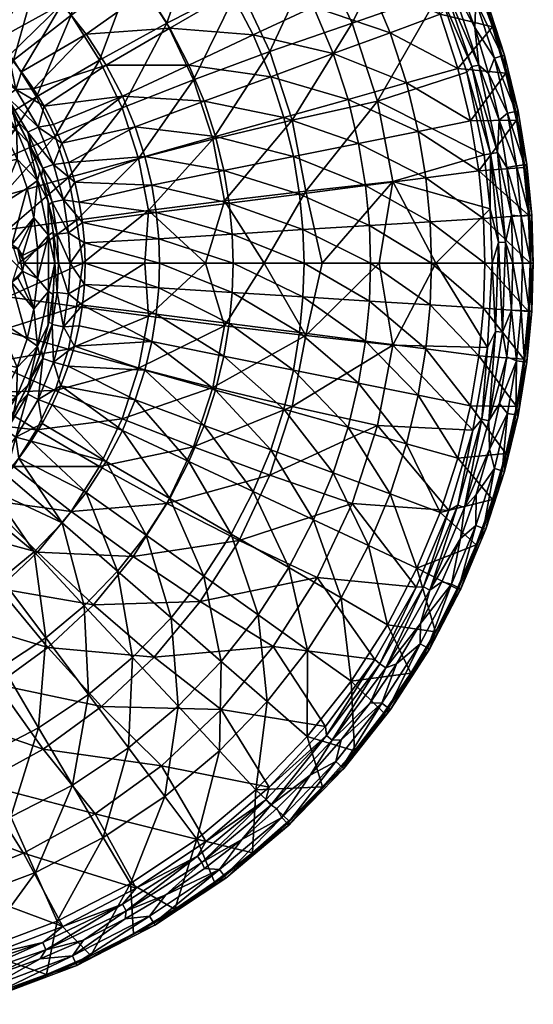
# Model space of a CAD drawing. Header units: inches. Extents: x -225 to 225, y -225 to 225.
# Tile 10 of 11: x 75 to 225, y -217 to 71. Entities that reach past the tile are written whole.
import ezdxf

# ---------------------------------------------------------------- set-up
doc = ezdxf.new("R2010")
doc.units = ezdxf.units.IN
doc.header["$MEASUREMENT"] = 0
doc.layers.add('Layer 1', color=7, linetype='Continuous')

# ---------------------------------------------------------------- blocks, each defined once
blk = doc.blocks.new('Cup')
at = {"color": 9, "true_color": 0xc0c0c0}
mesh = blk.add_polyface(dxfattribs=at)
corners = [(53.73, 76.96, -89.23), (58.54, 73.37, -89.23), (69.4, 92.53, -85.43), (93.59, 100.36, -78.84), (82.34, 109.78, -78.84), (58.72, 99.65, -85.43), (78.89, 84.59, -85.43), (63.14, 69.46, -89.23), (67.46, 65.29, -89.23), (71.51, 60.82, -89.23), (87.15, 76.06, -85.43), (75.26, 56.12, -89.23), (94.18, 67.15, -85.43), (78.7, 51.19, -89.23), (100.03, 58.07, -85.43), (69.67, 118.23, -78.84), (103.39, 90.23, -78.84), (111.73, 79.67, -78.84), (118.68, 68.9, -78.84), (107.79, 115.58, -69.48), (94.82, 126.43, -69.48), (68.58, 95.33, -63.46), (55.46, 78.02, -73.01), (56.01, 104.46, -63.46), (79.9, 84.69, -63.46), (64.73, 69.31, -73.01), (82.9, 112.64, -51.34), (68.04, 123.44, -51.34), (72.83, 59.52, -73.01), (89.81, 72.72, -63.46), (96.28, 100.08, -51.34), (98.7, 129.96, -36.8), (107.98, 85.93, -51.34), (114.14, 115.46, -36.8), (79.65, 48.78, -73.01), (98.13, 59.6, -63.46), (53.67, 71.56, -90.85), (64.78, 61.69, -90.85)]
mesh.append_faces([[corners[k] for k in face] for face in [(0, 1, 2), (2, 3, 4), (5, 0, 2), (6, 2, 1), (7, 6, 1), (6, 7, 8), (8, 9, 10), (6, 8, 10), (10, 11, 12), (12, 13, 14), (11, 10, 9), (4, 15, 5), (16, 3, 6), (4, 5, 2), (10, 17, 16), (3, 2, 6), (16, 6, 10), (17, 10, 12), (12, 14, 18), (19, 20, 4), (20, 15, 4), (19, 4, 3), (21, 22, 23), (21, 24, 25), (26, 21, 27), (28, 24, 29), (24, 26, 30), (22, 21, 25), (23, 27, 21), (25, 24, 28), (30, 26, 31), (21, 26, 24), (29, 30, 32), (30, 31, 33), (28, 29, 34), (30, 29, 24), (29, 35, 34), (32, 35, 29), (7, 36, 37), (37, 9, 8), (7, 37, 8)]], dxfattribs={"color": 9})
mesh = blk.add_polyface(dxfattribs=at)
corners = [(171.81, 122.5, -26.98), (147.19, 128.45, -43.21), (159.06, 113.41, -43.21), (118.68, 68.9, -78.84), (111.73, 79.67, -78.84), (94.18, 67.15, -85.43), (100.03, 58.07, -85.43), (124.31, 58.12, -78.84), (93.59, 100.36, -78.84), (119.07, 103.92, -69.48), (107.79, 115.58, -69.48), (128.68, 91.75, -69.48), (103.39, 90.23, -78.84), (136.68, 79.35, -69.48), (143.16, 66.93, -69.48), (148.27, 54.7, -69.48), (133.79, 116.76, -57.5), (121.11, 129.86, -57.5), (144.58, 103.09, -57.5), (94.82, 126.43, -69.48), (153.57, 89.15, -57.5), (160.86, 75.21, -57.5), (166.6, 61.46, -57.5), (168.95, 98.08, -43.21), (107.98, 85.93, -51.34), (117.82, 70.43, -51.34), (98.13, 59.6, -63.46), (133.74, 130.84, -20.03), (127.64, 99.14, -36.8), (114.14, 115.46, -36.8), (96.28, 100.08, -51.34), (149.04, 112.35, -20.03), (138.99, 81.25, -36.8), (161.9, 92.08, -20.03), (148.01, 62.09, -36.8), (125.64, 53.82, -51.34), (172.12, 70.36, -20.03)]
mesh.append_faces([[corners[k] for k in face] for face in [(0, 1, 2), (3, 4, 5), (6, 7, 3), (8, 9, 10), (11, 9, 12), (4, 13, 11), (8, 12, 9), (14, 13, 3), (11, 12, 4), (7, 15, 14), (4, 3, 13), (3, 7, 14), (16, 17, 10), (18, 16, 9), (19, 10, 17), (20, 18, 11), (10, 9, 16), (21, 20, 13), (9, 11, 18), (22, 21, 14), (11, 13, 20), (13, 14, 21), (14, 15, 22), (17, 16, 1), (16, 18, 2), (2, 1, 16), (18, 20, 23), (18, 23, 2), (24, 25, 26), (27, 28, 29), (24, 30, 29), (28, 27, 31), (24, 29, 28), (28, 31, 32), (24, 28, 25), (31, 33, 32), (25, 28, 32), (32, 33, 34), (35, 25, 32), (34, 33, 36), (35, 32, 34)]], dxfattribs={"color": 9})
mesh = blk.add_polyface(dxfattribs=at)
corners = [(211.32, 77.96, -6.51), (208.52, 82.54, -9.3), (213.3, 69.28, -9.3), (204.04, 95.4, -6.51), (217.23, 55.75, -9.3), (216.83, 60.98, -6.51), (210.67, 77.72, -3.15), (201.22, 94.08, -0.72), (203.41, 95.1, -3.15), (216.16, 60.79, -3.15), (208.39, 76.88, -0.72), (213.83, 60.13, -0.72), (203.23, 82.3), (208.1, 69.09), (212.09, 55.61), (200.77, 82.89), (209.28, 58.09), (198.73, 82.33, -0.32), (197.88, 79.34, -1.26), (187.48, 101.5, -1.28), (207.21, 57.72, -0.32), (205.71, 56.03, -1.25), (153.57, 89.15, -57.5), (160.86, 75.21, -57.5), (176.97, 82.74, -43.21), (166.6, 61.46, -57.5), (183.28, 67.61, -43.21), (188.06, 52.89, -43.21), (197.97, 73.03, -26.98), (191.15, 89.37, -26.98), (203.13, 57.12, -26.98), (202.93, 95.45, -9.3), (197.53, 95.17), (172.12, 70.36, -20.03), (161.9, 92.08, -20.03), (179.54, 47.53, -20.03)]
mesh.append_faces([[corners[k] for k in face] for face in [(0, 1, 2), (0, 3, 1), (2, 4, 5), (0, 2, 5), (6, 7, 8), (5, 6, 0), (5, 9, 6), (6, 10, 7), (10, 9, 11), (6, 8, 0), (10, 6, 9), (10, 12, 7), (10, 13, 12), (11, 14, 13), (10, 11, 13), (15, 16, 17), (17, 18, 19), (20, 21, 18), (17, 20, 18), (20, 17, 16), (22, 23, 24), (23, 25, 26), (26, 24, 23), (25, 27, 26), (28, 24, 26), (28, 29, 24), (30, 26, 27), (30, 28, 26), (29, 1, 31), (28, 1, 29), (28, 2, 1), (30, 4, 2), (28, 30, 2), (15, 12, 13), (16, 15, 13), (16, 13, 14), (15, 32, 12), (33, 34, 19), (19, 18, 33), (21, 35, 18), (35, 33, 18)]], dxfattribs={"color": 9})
mesh = blk.add_polyface(dxfattribs=at)
corners = [(72.9, 43.66, -105), (69.78, 48.55, -99.17), (67.78, 51.25, -105), (61.89, 58.23, -105), (64.5, 55.37, -99.17), (77.18, 35.55, -105), (74.33, 41.25, -99.17), (58.57, 61.61, -99.17), (94.18, 67.15, -85.43), (75.26, 56.12, -89.23), (78.7, 51.19, -89.23), (81.82, 46.03, -89.23), (100.03, 58.07, -85.43), (57.83, 39.44, -110), (65.36, 46.16, -110), (59.79, 53.18, -110), (64.06, 28.22, -110), (72.83, 59.52, -73.01), (56.77, 46.31, -79.88), (64.73, 69.31, -73.01), (62.08, 37.95, -79.88), (79.65, 48.78, -73.01), (85.06, 37.27, -73.01), (66.29, 29, -79.88), (73.54, 50.94, -90.85), (71.51, 60.82, -89.23), (64.78, 61.69, -90.85), (80.07, 39.89, -90.85), (77.08, 38.4, -94.58), (70.79, 49.03, -94.58), (84.59, 40.72, -89.23), (87.03, 35.19, -89.23), (62.36, 59.39, -94.58), (78.12, 33.53, -99.17), (65.62, 51.69, -108.54), (73.89, 38.97, -108.54), (55.87, 62.11, -108.54), (70.1, 38.57, -110)]
mesh.append_faces([[corners[k] for k in face] for face in [(0, 1, 2), (3, 2, 4), (0, 5, 6), (4, 2, 1), (0, 6, 1), (3, 4, 7), (8, 9, 10), (10, 11, 12), (13, 14, 15), (14, 13, 16), (17, 18, 19), (20, 17, 21), (22, 23, 21), (20, 18, 17), (23, 20, 21), (11, 10, 24), (24, 25, 26), (10, 9, 24), (24, 9, 25), (24, 27, 11), (28, 27, 29), (11, 27, 30), (31, 30, 27), (4, 29, 32), (26, 32, 24), (32, 29, 24), (24, 29, 27), (4, 32, 7), (1, 29, 4), (6, 29, 1), (6, 28, 29), (33, 28, 6), (3, 34, 2), (5, 0, 35), (35, 0, 34), (34, 14, 35), (0, 2, 34), (3, 36, 34), (37, 35, 14), (34, 15, 14), (34, 36, 15)]], dxfattribs={"color": 9})
mesh = blk.add_polyface(dxfattribs=at)
corners = [(87.03, 35.19, -89.23), (108.52, 40.03, -85.43), (104.78, 48.99, -85.43), (81.82, 46.03, -89.23), (100.03, 58.07, -85.43), (84.59, 40.72, -89.23), (89.1, 29.56, -89.23), (111.35, 31.31, -85.43), (93.69, 6.03, -89.23), (93.89, 0, -89.23), (115.67, 0, -85.43), (115.44, 7.22, -85.43), (93.1, 12, -89.23), (90.81, 23.78, -89.23), (113.38, 22.9, -85.43), (92.14, 17.92, -89.23), (114.71, 14.86, -85.43), (128.75, 47.5, -78.84), (124.31, 58.12, -78.84), (132.1, 37.15, -78.84), (85.06, 37.27, -73.01), (79.65, 48.78, -73.01), (98.13, 59.6, -63.46), (125.64, 53.82, -51.34), (104.75, 45.55, -63.46), (117.82, 70.43, -51.34), (112.46, 15.51, -63.46), (93.17, 0, -72.54), (91.37, 12.69, -73.01), (109.55, 30.77, -63.46), (88.99, 25.18, -73.01), (131.31, 36.36, -51.34), (129.13, 0, -55.16), (111.41, 0, -64.41), (84.62, 29.01, -90.85), (87.5, 18.63, -90.85), (89.01, 8.92, -90.85), (89.46, 0, -90.85), (85.68, 8.59, -94.58)]
mesh.append_faces([[corners[k] for k in face] for face in [(0, 1, 2), (3, 2, 4), (2, 3, 5), (0, 6, 1), (7, 1, 6), (8, 9, 10), (8, 11, 12), (13, 14, 7), (15, 14, 13), (6, 13, 7), (12, 11, 16), (14, 15, 16), (2, 5, 0), (17, 18, 2), (18, 4, 2), (1, 17, 2), (19, 1, 7), (12, 16, 15), (11, 8, 10), (20, 21, 22), (23, 24, 25), (24, 20, 22), (25, 24, 22), (26, 27, 28), (24, 23, 29), (20, 24, 30), (29, 30, 24), (29, 31, 26), (29, 28, 30), (26, 28, 29), (32, 33, 26), (26, 33, 27), (13, 6, 34), (12, 15, 35), (15, 13, 35), (34, 35, 13), (8, 36, 37), (12, 35, 36), (36, 8, 12), (8, 37, 9), (36, 38, 37)]], dxfattribs={"color": 9})
mesh = blk.add_polyface(dxfattribs=at)
corners = [(148.27, 54.7, -69.48), (170.94, 48.07, -57.5), (166.6, 61.46, -57.5), (132.1, 37.15, -78.84), (111.35, 31.31, -85.43), (134.51, 27.17, -78.84), (177.22, 11.09, -57.5), (156.73, 20.31, -69.48), (157.73, 9.87, -69.48), (154.91, 31.29, -69.48), (128.75, 47.5, -78.84), (108.52, 40.03, -85.43), (113.38, 22.9, -85.43), (136.09, 17.63, -78.84), (115.44, 7.22, -85.43), (136.96, 8.57, -78.84), (114.71, 14.86, -85.43), (115.67, 0, -85.43), (137.23, 0, -78.84), (152.14, 42.78, -69.48), (124.31, 58.12, -78.84), (158.04, 0, -69.48), (174.05, 35.16, -57.5), (176.1, 22.82, -57.5), (177.57, 0, -57.5), (125.64, 53.82, -51.34), (148.01, 62.09, -36.8), (131.31, 36.36, -51.34), (158.52, 21.14, -36.8), (184.04, 23.96, -20.03), (163.36, 0, -34.53), (179.54, 47.53, -20.03), (154.55, 41.94, -36.8), (109.55, 30.77, -63.46), (134.75, 18.32, -51.34), (172.12, 70.36, -20.03), (112.46, 15.51, -63.46), (146.4, 0, -45.1), (129.13, 0, -55.16)]
mesh.append_faces([[corners[k] for k in face] for face in [(0, 1, 2), (3, 4, 5), (6, 7, 8), (9, 5, 7), (3, 10, 11), (12, 13, 5), (14, 15, 16), (4, 12, 5), (14, 17, 18), (16, 15, 13), (10, 19, 0), (9, 19, 3), (0, 20, 10), (15, 8, 13), (19, 10, 3), (3, 5, 9), (15, 18, 21), (16, 13, 12), (13, 8, 7), (15, 14, 18), (19, 22, 1), (23, 22, 9), (19, 1, 0), (22, 19, 9), (8, 21, 24), (13, 7, 5), (8, 15, 21), (7, 23, 9), (25, 26, 27), (28, 29, 30), (31, 28, 32), (27, 26, 32), (27, 33, 25), (32, 34, 27), (32, 26, 35), (28, 34, 32), (34, 36, 27), (37, 28, 30), (38, 34, 37), (34, 28, 37), (36, 34, 38)]], dxfattribs={"color": 9})
mesh = blk.add_polyface(dxfattribs=at)
corners = [(213.83, 60.13, -0.72), (217.72, 43.98, -0.72), (212.09, 55.61), (207.21, 57.72, -0.32), (212.69, 32.14, -0.32), (205.71, 56.03, -1.25), (214.74, 32.45), (209.28, 58.09), (210.82, 31.85, -1.24), (174.05, 35.16, -57.5), (193.74, 25.1, -43.21), (191.49, 38.68, -43.21), (177.22, 11.09, -57.5), (194.97, 12.2, -43.21), (176.1, 22.82, -57.5), (195.36, 0, -43.21), (211.01, 0, -26.98), (170.94, 48.07, -57.5), (156.73, 20.31, -69.48), (166.6, 61.46, -57.5), (188.06, 52.89, -43.21), (177.57, 0, -57.5), (157.73, 9.87, -69.48), (206.83, 41.78, -26.98), (203.13, 57.12, -26.98), (209.26, 27.11, -26.98), (210.6, 13.18, -26.98), (217.23, 55.75, -9.3), (220.3, 42.01, -9.3), (223.82, 14.09, -9.3), (215.22, 41.93), (212.61, 16, -1.23), (213.21, 0, -1.23), (196.72, 0, -12.52), (184.04, 23.96, -20.03), (180.11, 0, -23.64), (163.36, 0, -34.53), (158.52, 21.14, -36.8), (179.54, 47.53, -20.03), (154.55, 41.94, -36.8), (172.12, 70.36, -20.03), (215.01, 6.14, -0.31)]
mesh.append_faces([[corners[k] for k in face] for face in [(0, 1, 2), (3, 4, 5), (3, 6, 4), (3, 7, 6), (4, 8, 5), (9, 10, 11), (12, 13, 14), (15, 16, 13), (17, 9, 11), (18, 12, 14), (19, 17, 20), (17, 11, 20), (14, 10, 9), (12, 21, 15), (14, 13, 10), (12, 22, 21), (23, 20, 11), (23, 24, 20), (11, 10, 25), (11, 25, 23), (10, 13, 26), (10, 26, 25), (13, 12, 15), (24, 23, 27), (23, 25, 28), (25, 26, 29), (26, 13, 16), (7, 2, 30), (6, 7, 30), (31, 32, 33), (34, 35, 36), (33, 34, 31), (34, 37, 38), (33, 35, 34), (38, 39, 40), (38, 5, 8), (8, 34, 38), (34, 8, 31), (41, 32, 31), (4, 31, 8), (4, 41, 31)]], dxfattribs={"color": 9})
mesh = blk.add_polyface(dxfattribs=at)
corners = [(220.1, 44.46, -3.15), (220.78, 44.6, -6.51), (223.38, 28.94, -6.51), (224.8, 14.06, -6.51), (223.82, 14.09, -9.3), (224.28, 0, -9.3), (217.23, 55.75, -9.3), (220.3, 42.01, -9.3), (216.83, 60.98, -6.51), (222.5, 28.09, -9.3), (225.24, 0, -6.51), (224.55, 0, -3.15), (224.11, 14.02, -3.15), (218.81, 14.09), (222.12, 0, -0.72), (219.26, 0), (221.69, 13.87, -0.72), (220.28, 28.54, -0.72), (216.16, 60.79, -3.15), (222.68, 28.85, -3.15), (217.72, 43.98, -0.72), (213.83, 60.13, -0.72), (217.46, 28.07), (215.22, 41.93), (212.09, 55.61), (210.6, 13.18, -26.98), (211.01, 0, -26.98), (206.83, 41.78, -26.98), (209.26, 27.11, -26.98), (214.74, 32.45), (217.09, 6.2), (212.69, 32.14, -0.32), (215.01, 6.14, -0.31)]
mesh.append_faces([[corners[k] for k in face] for face in [(0, 1, 2), (3, 4, 5), (6, 7, 1), (6, 1, 8), (7, 2, 1), (2, 7, 9), (10, 11, 12), (9, 4, 2), (13, 14, 15), (16, 17, 12), (5, 10, 3), (1, 18, 8), (2, 3, 19), (12, 19, 3), (18, 1, 0), (3, 2, 4), (19, 0, 2), (12, 3, 10), (0, 20, 21), (21, 18, 0), (19, 17, 20), (20, 0, 19), (16, 22, 17), (12, 17, 19), (16, 12, 11), (20, 23, 24), (17, 22, 23), (20, 17, 23), (16, 13, 22), (16, 14, 13), (14, 16, 11), (25, 26, 5), (25, 5, 4), (27, 7, 6), (28, 9, 7), (9, 28, 4), (29, 22, 13), (30, 13, 15), (30, 29, 13), (29, 23, 22), (30, 31, 29), (32, 31, 30)]], dxfattribs={"color": 9})
mesh = blk.add_polyface(dxfattribs=at)
corners = [(80.56, 27.04, -105), (81.12, 25.44, -99.17), (78.12, 33.53, -99.17), (83.28, 17.13, -99.17), (83.01, 18.22, -105), (77.18, 35.55, -105), (74.33, 41.25, -99.17), (68.04, 16.46, -110), (73.96, 30.52, -110), (64.06, 28.22, -110), (70.1, 38.57, -110), (76.9, 22.06, -110), (65.36, 46.16, -110), (69.35, 19.59, -79.88), (85.06, 37.27, -73.01), (88.99, 25.18, -73.01), (66.29, 29, -79.88), (50.31, 14, -83.98), (71.2, 9.87, -79.88), (91.37, 12.69, -73.01), (59.48, 26.23, -105), (58.49, 28.35, -102), (63.18, 15.29, -102), (63.18, 15.29, -105), (87.03, 35.19, -89.23), (80.07, 39.89, -90.85), (84.62, 29.01, -90.85), (89.1, 29.56, -89.23), (77.08, 38.4, -94.58), (81.46, 27.93, -94.58), (84.23, 17.93, -94.58), (87.5, 18.63, -90.85), (57.69, 27.96, -98.58), (62.31, 15.08, -98.58), (73.89, 38.97, -108.54), (79.93, 24.28, -108.54), (83.13, 8.25, -108.54), (78.88, 13.33, -110), (60.82, 26.79, -108.54), (64.6, 15.63, -108.54), (57.83, 39.44, -110)]
mesh.append_faces([[corners[k] for k in face] for face in [(0, 1, 2), (3, 1, 4), (0, 4, 1), (5, 2, 6), (5, 0, 2), (7, 8, 9), (10, 9, 8), (8, 7, 11), (10, 12, 9), (13, 14, 15), (13, 16, 14), (13, 17, 16), (15, 18, 13), (18, 15, 19), (20, 21, 22), (23, 20, 22), (24, 25, 26), (27, 24, 26), (26, 28, 29), (25, 28, 26), (30, 31, 29), (26, 29, 31), (1, 29, 2), (29, 28, 2), (3, 30, 1), (30, 29, 1), (22, 32, 33), (32, 22, 21), (34, 10, 8), (34, 35, 5), (35, 4, 0), (5, 35, 0), (35, 36, 4), (35, 11, 37), (11, 35, 8), (35, 34, 8), (38, 39, 9), (23, 38, 20), (9, 39, 7), (38, 9, 40), (39, 38, 23)]], dxfattribs={"color": 9})
mesh = blk.add_polyface(dxfattribs=at)
corners = [(75.54, 2.25, -110), (74.26, 4.2, -110), (74.14, 4.25, -94), (72.28, 5.5, -94), (72.35, 5.56, -110), (70, 6, -94), (76, 0, -110), (75.49, 2.33, -94), (76, 0, -94), (70, 6, -110), (83.28, 17.13, -99.17), (84.5, 9.17, -105), (84.58, 8.61, -99.17), (83.01, 18.22, -105), (85, 0, -105), (85, 0, -99.17), (68.04, 16.46, -110), (68.12, 9.76, -110), (76.9, 22.06, -110), (78.88, 13.33, -110), (79.87, 4.46, -110), (74.31, 0, -79.1), (91.37, 12.69, -73.01), (93.17, 0, -72.54), (71.2, 9.87, -79.88), (67.64, 5.5, -94), (75.54, -2.25, -94), (84.23, 17.93, -94.58), (85.68, 8.59, -94.58), (89.01, 8.92, -90.85), (86.11, 0, -94.58), (87.5, 18.63, -90.85), (89.46, 0, -90.85), (83.13, 8.25, -108.54), (83.13, -8.25, -108.54), (79.87, -4.48, -110), (79.93, 24.28, -108.54)]
mesh.append_faces([[corners[k] for k in face] for face in [(0, 1, 2), (3, 4, 5), (6, 7, 8), (0, 7, 6), (1, 3, 2), (0, 2, 7), (4, 9, 5), (1, 4, 3), (10, 11, 12), (11, 10, 13), (14, 15, 12), (12, 11, 14), (16, 9, 4), (16, 17, 9), (16, 4, 18), (19, 4, 1), (19, 18, 4), (19, 0, 20), (0, 19, 1), (0, 6, 20), (21, 22, 23), (21, 24, 22), (25, 26, 2), (2, 26, 8), (25, 2, 3), (7, 2, 8), (3, 5, 25), (9, 25, 5), (27, 28, 29), (12, 15, 30), (28, 27, 10), (27, 29, 31), (12, 28, 10), (30, 28, 12), (28, 30, 32), (13, 33, 11), (34, 14, 33), (11, 33, 14), (33, 20, 35), (33, 19, 20), (33, 36, 19)]], dxfattribs={"color": 9})
mesh = blk.add_polyface(dxfattribs=at)
corners = [(85.68, -8.59, -94.58), (85, 0, -99.17), (84.55, -8.61, -99.17), (89.01, -8.92, -90.85), (89.46, 0, -90.85), (86.11, 0, -94.58), (83.24, -17.08, -99.17), (84.23, -17.93, -94.58), (87.5, -18.63, -90.85), (75.54, -2.25, -94), (74.14, -4.25, -110), (75.49, -2.33, -110), (74.26, -4.2, -94), (72.35, -5.56, -94), (72.28, -5.5, -110), (70, -6, -110), (70, -6, -94), (76, 0, -94), (76, 0, -110), (93.17, 0, -72.54), (91.37, -12.69, -73.01), (71.2, -9.87, -79.88), (74.31, 0, -79.1), (69.35, -19.59, -79.88), (79.87, -4.48, -110), (79.87, 4.46, -110), (76.87, -22.1, -110), (78.86, -13.38, -110), (68.04, -16.46, -110), (68.12, -9.76, -110), (67.74, -5.56, -110), (84.5, -9.16, -105), (83.03, -18.17, -105), (85, 0, -105), (67.64, 5.5, -94), (67.64, -5.5, -94), (65.73, -4.17, -94), (83.13, -8.25, -108.54), (83.13, 8.25, -108.54)]
mesh.append_faces([[corners[k] for k in face] for face in [(0, 1, 2), (3, 4, 5), (2, 6, 7), (2, 7, 0), (3, 0, 8), (0, 7, 8), (5, 0, 3), (0, 5, 1), (9, 10, 11), (12, 13, 14), (14, 10, 12), (15, 13, 16), (13, 15, 14), (17, 9, 11), (9, 12, 10), (18, 17, 11), (19, 20, 21), (21, 22, 19), (23, 21, 20), (24, 25, 18), (26, 27, 14), (11, 24, 18), (14, 15, 28), (11, 10, 27), (11, 27, 24), (28, 15, 29), (14, 27, 10), (29, 15, 30), (14, 28, 26), (31, 32, 6), (31, 2, 33), (2, 31, 6), (33, 2, 1), (34, 13, 9), (16, 13, 35), (36, 35, 13), (12, 9, 13), (15, 16, 35), (24, 37, 38), (37, 32, 31), (24, 27, 37), (33, 37, 31)]], dxfattribs={"color": 9})
mesh = blk.add_polyface(dxfattribs=at)
corners = [(180.11, 0, -23.64), (184.04, -23.96, -20.03), (158.52, -21.14, -36.8), (196.72, 0, -12.52), (213.21, 0, -1.23), (211.78, -24.66, -1.23), (218.82, -13.77), (217.53, -27.46), (216.24, -20.2), (217.09, 6.2), (219.26, 0), (209.26, -27.11, -26.98), (210.6, -13.18, -26.98), (194.97, -12.2, -43.21), (223.82, -14.09, -9.3), (222.5, -28.09, -9.3), (177.22, -11.09, -57.5), (193.74, -25.1, -43.21), (224.28, 0, -9.3), (211.01, 0, -26.98), (177.57, 0, -57.5), (195.36, 0, -43.21), (191.49, -38.68, -43.21), (176.1, -22.82, -57.5), (214.17, -20.01, -0.32), (215.01, 6.14, -0.31), (212.22, -46.16), (210.19, -45.71, -0.32), (222.68, -28.85, -3.15), (220.28, -28.54, -0.72), (221.69, -13.87, -0.72), (224.8, -14.06, -6.51), (223.38, -28.94, -6.51), (224.55, 0, -3.15), (225.24, 0, -6.51), (224.11, -14.02, -3.15), (222.12, 0, -0.72)]
mesh.append_faces([[corners[k] for k in face] for face in [(0, 1, 2), (0, 3, 1), (3, 4, 5), (1, 3, 5), (6, 7, 8), (9, 10, 6), (8, 9, 6), (11, 12, 13), (14, 12, 15), (16, 17, 13), (11, 15, 12), (14, 18, 19), (17, 11, 13), (20, 13, 21), (22, 17, 23), (16, 13, 20), (19, 21, 12), (23, 17, 16), (13, 12, 21), (12, 14, 19), (24, 4, 25), (26, 24, 8), (9, 8, 25), (24, 5, 4), (24, 25, 8), (24, 27, 5), (28, 29, 30), (6, 30, 29), (30, 6, 10), (31, 14, 15), (31, 15, 32), (31, 33, 34), (14, 34, 18), (34, 14, 31), (6, 29, 7), (30, 35, 28), (33, 31, 35), (28, 35, 32), (32, 35, 31), (35, 36, 33), (30, 36, 35), (36, 30, 10)]], dxfattribs={"color": 9})
mesh = blk.add_polyface(dxfattribs=at)
corners = [(93.11, -12.26, -89.23), (87.5, -18.63, -90.85), (92.1, -18.33, -89.23), (90.71, -24.31, -89.23), (93.7, -6.16, -89.23), (89.01, -8.92, -90.85), (89.46, 0, -90.85), (93.89, 0, -89.23), (131.31, -36.36, -51.34), (125.64, -53.82, -51.34), (104.75, -45.55, -63.46), (109.55, -30.77, -63.46), (88.99, -25.18, -73.01), (112.46, -15.51, -63.46), (91.37, -12.69, -73.01), (111.41, 0, -64.41), (129.13, 0, -55.16), (93.17, 0, -72.54), (85.06, -37.27, -73.01), (98.13, -59.6, -63.46), (79.65, -48.78, -73.01), (134.75, -18.32, -51.34), (84.22, -41.52, -89.23), (104.78, -48.99, -85.43), (86.75, -35.93, -89.23), (111.35, -31.31, -85.43), (88.92, -30.19, -89.23), (108.52, -40.03, -85.43), (100.03, -58.07, -85.43), (113.38, -22.9, -85.43), (81.32, -46.95, -89.23), (114.71, -14.86, -85.43), (115.44, -7.22, -85.43), (115.67, 0, -85.43), (134.51, -27.17, -78.84), (124.31, -58.12, -78.84), (128.75, -47.5, -78.84), (132.1, -37.15, -78.84), (118.68, -68.9, -78.84)]
mesh.append_faces([[corners[k] for k in face] for face in [(0, 1, 2), (3, 2, 1), (4, 5, 0), (1, 0, 5), (6, 5, 4), (6, 4, 7), (8, 9, 10), (11, 12, 13), (13, 14, 15), (15, 16, 13), (14, 17, 15), (11, 10, 18), (19, 20, 10), (12, 11, 18), (21, 11, 13), (13, 12, 14), (18, 10, 20), (11, 8, 10), (10, 9, 19), (22, 23, 24), (25, 26, 27), (28, 23, 22), (3, 25, 29), (22, 30, 28), (26, 24, 27), (23, 27, 24), (29, 2, 3), (25, 3, 26), (0, 29, 31), (0, 2, 29), (32, 4, 31), (4, 0, 31), (7, 32, 33), (7, 4, 32), (34, 31, 29), (27, 35, 36), (37, 29, 25), (23, 38, 35), (25, 27, 36), (35, 27, 23), (38, 23, 28)]], dxfattribs={"color": 9})
mesh = blk.add_polyface(dxfattribs=at)
corners = [(158.52, -21.14, -36.8), (134.75, -18.32, -51.34), (146.4, 0, -45.1), (163.36, 0, -34.53), (112.46, -15.51, -63.46), (129.13, 0, -55.16), (131.31, -36.36, -51.34), (109.55, -30.77, -63.46), (180.11, 0, -23.64), (184.04, -23.96, -20.03), (154.55, -41.94, -36.8), (148.01, -62.09, -36.8), (179.54, -47.53, -20.03), (125.64, -53.82, -51.34), (166.6, -61.46, -57.5), (170.94, -48.07, -57.5), (152.14, -42.78, -69.48), (157.73, -9.87, -69.48), (137.23, 0, -78.84), (136.96, -8.57, -78.84), (177.22, -11.09, -57.5), (158.04, 0, -69.48), (115.67, 0, -85.43), (177.57, 0, -57.5), (115.44, -7.22, -85.43), (132.1, -37.15, -78.84), (134.51, -27.17, -78.84), (113.38, -22.9, -85.43), (114.71, -14.86, -85.43), (136.09, -17.63, -78.84), (128.75, -47.5, -78.84), (111.35, -31.31, -85.43), (154.91, -31.29, -69.48), (156.73, -20.31, -69.48), (148.27, -54.7, -69.48), (143.16, -66.93, -69.48), (124.31, -58.12, -78.84), (174.05, -35.16, -57.5), (176.1, -22.82, -57.5)]
mesh.append_faces([[corners[k] for k in face] for face in [(0, 1, 2), (3, 0, 2), (4, 5, 1), (1, 5, 2), (1, 6, 7), (0, 3, 8), (9, 10, 0), (6, 0, 10), (1, 0, 6), (11, 10, 12), (13, 10, 11), (6, 10, 13), (14, 15, 16), (17, 18, 19), (17, 20, 21), (19, 18, 22), (21, 20, 23), (24, 19, 22), (25, 26, 27), (28, 29, 24), (30, 25, 31), (24, 29, 19), (18, 17, 21), (26, 16, 32), (28, 26, 29), (19, 29, 33), (25, 34, 16), (29, 26, 32), (35, 34, 30), (16, 26, 25), (25, 30, 34), (35, 30, 36), (17, 19, 33), (15, 37, 32), (29, 32, 33), (17, 33, 38), (33, 32, 37), (32, 16, 15), (16, 34, 14), (17, 38, 20), (33, 37, 38)]], dxfattribs={"color": 9})
mesh = blk.add_polyface(dxfattribs=at)
corners = [(84.62, -29.01, -90.85), (86.75, -35.93, -89.23), (88.92, -30.19, -89.23), (80.07, -39.89, -90.85), (87.5, -18.63, -90.85), (90.71, -24.31, -89.23), (81.46, -27.93, -94.58), (84.23, -17.93, -94.58), (77.08, -38.4, -94.58), (81.09, -25.42, -99.17), (83.24, -17.08, -99.17), (78.11, -33.48, -99.17), (69.35, -19.59, -79.88), (91.37, -12.69, -73.01), (88.99, -25.18, -73.01), (66.29, -29, -79.88), (48.13, -20.73, -83.98), (85.06, -37.27, -73.01), (62.08, -37.95, -79.88), (68.04, -16.46, -110), (73.92, -30.53, -110), (76.87, -22.1, -110), (64.06, -28.22, -110), (70.04, -38.6, -110), (77.23, -35.53, -105), (80.6, -27.02, -105), (74.32, -41.22, -99.17), (83.03, -18.17, -105), (58.49, -28.35, -102), (59.48, -26.23, -105), (63.18, -15.29, -102), (63.18, -15.29, -105), (62.31, -15.08, -98.58), (79.93, -24.28, -108.54), (83.13, -8.25, -108.54), (73.89, -38.97, -108.54), (78.86, -13.38, -110), (60.82, -26.79, -108.54), (64.6, -15.63, -108.54)]
mesh.append_faces([[corners[k] for k in face] for face in [(0, 1, 2), (1, 0, 3), (4, 0, 5), (2, 5, 0), (6, 0, 7), (4, 7, 0), (3, 6, 8), (0, 6, 3), (9, 7, 10), (9, 6, 7), (11, 6, 9), (8, 6, 11), (12, 13, 14), (15, 16, 12), (15, 14, 17), (15, 12, 14), (18, 15, 17), (19, 20, 21), (22, 23, 20), (22, 20, 19), (24, 11, 25), (11, 24, 26), (9, 27, 25), (25, 11, 9), (9, 10, 27), (28, 29, 30), (29, 31, 30), (30, 32, 28), (25, 33, 24), (33, 27, 34), (33, 21, 20), (20, 35, 33), (33, 35, 24), (23, 35, 20), (21, 33, 36), (33, 25, 27), (33, 34, 36), (19, 37, 22), (37, 19, 38), (31, 29, 38), (37, 38, 29)]], dxfattribs={"color": 9})
mesh = blk.add_polyface(dxfattribs=at)
corners = [(207.52, -48.91, -1.24), (184.04, -23.96, -20.03), (211.78, -24.66, -1.23), (200.51, -72.45, -1.25), (179.54, -47.53, -20.03), (154.55, -41.94, -36.8), (215.38, -41.07), (212.38, -54.5), (212.22, -46.16), (217.53, -27.46), (205.06, -71.59), (216.24, -20.2), (176.1, -22.82, -57.5), (174.05, -35.16, -57.5), (191.49, -38.68, -43.21), (170.94, -48.07, -57.5), (188.06, -52.89, -43.21), (166.6, -61.46, -57.5), (183.28, -67.61, -43.21), (206.83, -41.78, -26.98), (193.74, -25.1, -43.21), (209.26, -27.11, -26.98), (203.13, -57.12, -26.98), (220.3, -42.01, -9.3), (222.5, -28.09, -9.3), (217.23, -55.75, -9.3), (210.19, -45.71, -0.32), (214.17, -20.01, -0.32), (203.08, -70.9, -0.32), (220.78, -44.6, -6.51), (223.38, -28.94, -6.51), (216.83, -60.98, -6.51), (220.1, -44.46, -3.15), (222.68, -28.85, -3.15), (216.16, -60.79, -3.15), (217.72, -43.98, -0.72), (220.28, -28.54, -0.72), (213.83, -60.13, -0.72)]
mesh.append_faces([[corners[k] for k in face] for face in [(0, 1, 2), (0, 3, 4), (0, 4, 1), (5, 1, 4), (6, 7, 8), (9, 6, 8), (10, 8, 7), (8, 11, 9), (12, 13, 14), (13, 15, 16), (16, 14, 13), (15, 17, 18), (15, 18, 16), (19, 20, 14), (19, 21, 20), (22, 14, 16), (22, 19, 14), (21, 23, 24), (19, 23, 21), (19, 25, 23), (22, 25, 19), (10, 26, 8), (26, 27, 8), (26, 0, 2), (26, 28, 0), (29, 30, 23), (29, 23, 25), (29, 25, 31), (24, 23, 30), (31, 32, 29), (32, 33, 29), (31, 34, 32), (32, 35, 36), (29, 33, 30), (36, 33, 32), (34, 37, 35), (35, 32, 34), (36, 6, 9), (35, 6, 36), (35, 7, 6), (37, 7, 35)]], dxfattribs={"color": 9})
mesh = blk.add_polyface(dxfattribs=at)
corners = [(73.54, -50.94, -90.85), (64.78, -61.69, -90.85), (70.6, -61.9, -89.23), (70.79, -49.03, -94.58), (62.36, -59.39, -94.58), (74.49, -57.16, -89.23), (81.32, -46.95, -89.23), (80.07, -39.89, -90.85), (78.08, -52.15, -89.23), (84.22, -41.52, -89.23), (86.75, -35.93, -89.23), (77.08, -38.4, -94.58), (64.51, -55.32, -99.17), (74.32, -41.22, -99.17), (78.11, -33.48, -99.17), (69.77, -48.52, -99.17), (58.57, -61.57, -99.17), (56.77, -46.31, -79.88), (79.65, -48.78, -73.01), (72.83, -59.52, -73.01), (98.13, -59.6, -63.46), (62.08, -37.95, -79.88), (85.06, -37.27, -73.01), (57.83, -39.44, -110), (59.74, -53.16, -110), (65.29, -46.17, -110), (70.04, -38.6, -110), (64.06, -28.22, -110), (100.03, -58.07, -85.43), (94.18, -67.15, -85.43), (67.84, -51.24, -105), (61.92, -58.26, -105), (72.96, -43.64, -105), (77.23, -35.53, -105), (73.89, -38.97, -108.54), (65.62, -51.69, -108.54), (55.87, -62.11, -108.54)]
mesh.append_faces([[corners[k] for k in face] for face in [(0, 1, 2), (3, 4, 1), (0, 2, 5), (6, 7, 0), (5, 8, 0), (9, 7, 6), (7, 9, 10), (6, 0, 8), (0, 11, 3), (7, 11, 0), (4, 3, 12), (0, 3, 1), (13, 11, 14), (15, 3, 13), (3, 11, 13), (3, 15, 12), (16, 4, 12), (17, 18, 19), (18, 20, 19), (21, 22, 18), (17, 21, 18), (23, 24, 25), (26, 27, 25), (23, 25, 27), (8, 28, 6), (29, 8, 5), (30, 31, 12), (15, 32, 30), (30, 12, 15), (33, 32, 13), (15, 13, 32), (31, 16, 12), (34, 32, 33), (35, 31, 30), (35, 24, 36), (36, 31, 35), (35, 30, 32), (35, 32, 34), (35, 25, 24), (34, 26, 25), (35, 34, 25)]], dxfattribs={"color": 9})
mesh = blk.add_polyface(dxfattribs=at)
corners = [(179.54, -47.53, -20.03), (200.51, -72.45, -1.25), (172.12, -70.36, -20.03), (190.88, -94.95, -1.27), (161.9, -92.08, -20.03), (148.01, -62.09, -36.8), (212.38, -54.5), (208.53, -67.73), (205.06, -71.59), (203.87, -80.68), (194.95, -95.79), (166.6, -61.46, -57.5), (160.86, -75.21, -57.5), (176.97, -82.74, -43.21), (183.28, -67.61, -43.21), (168.95, -98.08, -43.21), (197.97, -73.03, -26.98), (188.06, -52.89, -43.21), (203.13, -57.12, -26.98), (191.15, -89.37, -26.98), (213.3, -69.28, -9.3), (217.23, -55.75, -9.3), (208.52, -82.54, -9.3), (202.93, -95.45, -9.3), (203.08, -70.9, -0.32), (210.19, -45.71, -0.32), (193.06, -94.86, -0.33), (207.52, -48.91, -1.24), (211.32, -77.96, -6.51), (216.83, -60.98, -6.51), (204.04, -95.4, -6.51), (216.16, -60.79, -3.15), (210.67, -77.72, -3.15), (203.41, -95.1, -3.15), (208.39, -76.88, -0.72), (213.83, -60.13, -0.72), (201.22, -94.08, -0.72), (198.4, -93.32)]
mesh.append_faces([[corners[k] for k in face] for face in [(0, 1, 2), (2, 1, 3), (2, 3, 4), (5, 0, 2), (6, 7, 8), (8, 7, 9), (10, 8, 9), (11, 12, 13), (11, 13, 14), (12, 15, 13), (16, 17, 14), (16, 18, 17), (19, 14, 13), (14, 19, 16), (18, 20, 21), (16, 22, 20), (18, 16, 20), (19, 23, 22), (16, 19, 22), (24, 25, 8), (10, 26, 24), (10, 24, 8), (24, 1, 27), (26, 3, 1), (24, 26, 1), (28, 29, 20), (21, 20, 29), (28, 20, 22), (28, 22, 30), (28, 31, 29), (30, 32, 28), (28, 32, 31), (33, 32, 30), (32, 34, 35), (35, 31, 32), (33, 36, 34), (33, 34, 32), (35, 7, 6), (34, 9, 7), (35, 34, 7), (36, 37, 9), (34, 36, 9)]], dxfattribs={"color": 9})
mesh = blk.add_polyface(dxfattribs=at)
corners = [(66.4, -66.39, -89.23), (70.6, -61.9, -89.23), (64.78, -61.69, -90.85), (61.92, -70.6, -89.23), (53.67, -71.56, -90.85), (62.36, -59.39, -94.58), (82.9, -112.64, -51.34), (68.04, -123.44, -51.34), (56.01, -104.46, -63.46), (72.83, -59.52, -73.01), (64.73, -69.31, -73.01), (50.47, -53.93, -79.88), (68.58, -95.33, -63.46), (96.28, -100.08, -51.34), (79.9, -84.69, -63.46), (107.98, -85.93, -51.34), (89.81, -72.72, -63.46), (98.13, -59.6, -63.46), (55.46, -78.02, -73.01), (98.7, -129.96, -36.8), (114.14, -115.46, -36.8), (87.15, -76.06, -85.43), (94.18, -67.15, -85.43), (74.49, -57.16, -89.23), (78.89, -84.59, -85.43), (69.4, -92.53, -85.43), (52.17, -78.08, -89.23), (58.72, -99.65, -85.43), (57.17, -74.49, -89.23), (82.34, -109.78, -78.84), (93.59, -100.36, -78.84), (100.03, -58.07, -85.43), (78.08, -52.15, -89.23), (103.39, -90.23, -78.84), (69.67, -118.23, -78.84), (55.71, -125.41, -78.84), (94.82, -126.43, -69.48), (107.79, -115.58, -69.48), (80.23, -136.16, -69.48)]
mesh.append_faces([[corners[k] for k in face] for face in [(0, 1, 2), (0, 2, 3), (4, 3, 2), (5, 4, 2), (6, 7, 8), (9, 10, 11), (12, 13, 6), (14, 15, 13), (9, 16, 10), (9, 17, 16), (14, 18, 10), (16, 15, 14), (10, 16, 14), (19, 6, 20), (14, 13, 12), (13, 20, 6), (18, 14, 12), (12, 6, 8), (6, 19, 7), (0, 21, 1), (21, 22, 23), (24, 3, 25), (25, 26, 27), (0, 24, 21), (28, 25, 3), (24, 29, 30), (3, 24, 0), (1, 21, 23), (31, 32, 22), (30, 33, 21), (33, 22, 21), (34, 29, 25), (24, 30, 21), (35, 34, 27), (25, 29, 24), (27, 34, 25), (30, 36, 37), (29, 38, 36), (37, 33, 30), (36, 30, 29), (38, 29, 34)]], dxfattribs={"color": 9})
mesh = blk.add_polyface(dxfattribs=at)
corners = [(107.98, -85.93, -51.34), (89.81, -72.72, -63.46), (117.82, -70.43, -51.34), (98.13, -59.6, -63.46), (125.64, -53.82, -51.34), (161.9, -92.08, -20.03), (178.76, -116.15, -1.3), (149.04, -112.35, -20.03), (138.99, -81.25, -36.8), (148.01, -62.09, -36.8), (172.12, -70.36, -20.03), (127.64, -99.14, -36.8), (114.14, -115.46, -36.8), (96.28, -100.08, -51.34), (133.74, -130.84, -20.03), (118.68, -68.9, -78.84), (100.03, -58.07, -85.43), (111.73, -79.67, -78.84), (94.18, -67.15, -85.43), (103.39, -90.23, -78.84), (124.31, -58.12, -78.84), (136.68, -79.35, -69.48), (143.16, -66.93, -69.48), (128.68, -91.75, -69.48), (119.07, -103.92, -69.48), (107.79, -115.58, -69.48), (160.86, -75.21, -57.5), (166.6, -61.46, -57.5), (148.27, -54.7, -69.48), (153.57, -89.15, -57.5), (144.58, -103.09, -57.5), (133.79, -116.76, -57.5), (121.11, -129.86, -57.5), (168.95, -98.08, -43.21), (159.06, -113.41, -43.21), (147.19, -128.45, -43.21)]
mesh.append_faces([[corners[k] for k in face] for face in [(0, 1, 2), (2, 3, 4), (5, 6, 7), (8, 9, 10), (2, 9, 8), (8, 10, 5), (4, 9, 2), (11, 8, 5), (0, 8, 11), (3, 2, 1), (11, 5, 7), (2, 8, 0), (12, 11, 7), (12, 13, 11), (12, 7, 14), (0, 11, 13), (15, 16, 17), (18, 19, 17), (17, 16, 18), (20, 21, 22), (23, 21, 15), (17, 24, 23), (21, 20, 15), (25, 24, 19), (23, 15, 17), (24, 17, 19), (26, 27, 28), (29, 26, 22), (21, 30, 29), (28, 22, 26), (31, 30, 23), (29, 22, 21), (32, 31, 24), (21, 23, 30), (23, 24, 31), (32, 24, 25), (26, 29, 33), (29, 30, 34), (29, 34, 33), (30, 31, 35), (30, 35, 34)]], dxfattribs={"color": 9})
mesh = blk.add_polyface(dxfattribs=at)
corners = [(161.9, -92.08, -20.03), (190.88, -94.95, -1.27), (178.76, -116.15, -1.3), (149.04, -112.35, -20.03), (164.35, -135.76, -1.33), (194.95, -95.79), (203.87, -80.68), (198.4, -93.32), (177.4, -128.84), (182.02, -118.59), (185.13, -117.45), (192.14, -105.6), (182.49, -105.94, -26.98), (196.53, -108.01, -9.3), (191.15, -89.37, -26.98), (176.97, -82.74, -43.21), (168.95, -98.08, -43.21), (171.81, -122.5, -26.98), (159.06, -113.41, -43.21), (158.98, -138.75, -26.98), (202.93, -95.45, -9.3), (189.36, -120.14, -9.3), (181.45, -131.78, -9.3), (180.23, -117.42, -0.33), (164.65, -138.43, -0.34), (193.06, -94.86, -0.33), (166.31, -139.82), (204.04, -95.4, -6.51), (208.52, -82.54, -9.3), (192.1, -111.52, -0.72), (201.22, -94.08, -0.72), (194.8, -113.09, -6.51), (183.4, -130.76, -6.51), (203.41, -95.1, -3.15), (194.19, -112.74, -3.15), (182.83, -130.36, -3.15), (180.86, -128.95, -0.72)]
mesh.append_faces([[corners[k] for k in face] for face in [(0, 1, 2), (3, 2, 4), (5, 6, 7), (8, 9, 10), (11, 5, 7), (10, 9, 11), (9, 5, 11), (12, 13, 14), (12, 15, 16), (12, 14, 15), (17, 16, 18), (16, 17, 12), (19, 17, 18), (20, 14, 13), (12, 21, 13), (17, 22, 21), (12, 17, 21), (2, 23, 24), (5, 9, 25), (9, 23, 25), (1, 25, 23), (23, 2, 1), (23, 9, 26), (27, 28, 20), (29, 11, 30), (21, 31, 13), (31, 21, 32), (27, 20, 13), (31, 27, 13), (31, 33, 27), (34, 30, 33), (32, 34, 31), (35, 34, 32), (34, 29, 30), (29, 35, 36), (34, 33, 31), (35, 29, 34), (7, 30, 11), (29, 10, 11), (36, 8, 10), (29, 36, 10)]], dxfattribs={"color": 9})
mesh = blk.add_polyface(dxfattribs=at)
corners = [(149.04, -112.35, -20.03), (164.35, -135.76, -1.33), (133.74, -130.84, -20.03), (147.79, -153.59, -1.36), (166.31, -139.82), (177.4, -128.84), (168.95, -139.73), (159.85, -150.05), (148.3, -158.84), (150.11, -159.8), (182.02, -118.59), (158.98, -138.75, -26.98), (163.5, -153.49, -9.3), (172.81, -142.92, -9.3), (159.06, -113.41, -43.21), (147.19, -128.45, -43.21), (143.92, -154.32, -26.98), (181.45, -131.78, -9.3), (171.81, -122.5, -26.98), (153.54, -163.45, -9.3), (146.8, -157.24, -0.35), (164.65, -138.43, -0.34), (180.23, -117.42, -0.33), (178.76, -116.15, -1.3), (183.4, -130.76, -6.51), (153.62, -164.72, -6.51), (135.15, -180.19, -6.51), (153.15, -164.22, -3.15), (142.98, -172.78, -9.3), (169.7, -148.1, -6.51), (189.36, -120.14, -9.3), (182.83, -130.36, -3.15), (180.86, -128.95, -0.72), (167.35, -146.05, -0.72), (169.18, -147.65, -3.15), (151.49, -162.44, -0.72)]
mesh.append_faces([[corners[k] for k in face] for face in [(0, 1, 2), (2, 1, 3), (4, 5, 6), (6, 7, 4), (8, 7, 9), (8, 4, 7), (4, 10, 5), (11, 12, 13), (11, 14, 15), (16, 12, 11), (15, 16, 11), (17, 18, 13), (18, 11, 13), (16, 19, 12), (20, 21, 8), (3, 21, 20), (4, 21, 22), (1, 23, 21), (1, 21, 3), (21, 4, 8), (17, 13, 24), (25, 26, 27), (25, 12, 19), (28, 25, 19), (12, 29, 13), (25, 29, 12), (24, 30, 17), (13, 29, 24), (24, 29, 31), (32, 33, 6), (25, 34, 29), (35, 33, 27), (29, 34, 31), (25, 27, 34), (34, 33, 32), (32, 31, 34), (7, 33, 35), (27, 33, 34), (5, 32, 6), (33, 7, 6), (35, 9, 7)]], dxfattribs={"color": 9})
mesh = blk.add_polyface(dxfattribs=at)
corners = [(96.83, -161.38, -20.03), (108.87, -183.21, -1.45), (75.79, -172.94, -20.03), (116.24, -147.27, -20.03), (129.24, -169.48, -1.4), (98.7, -129.96, -36.8), (114.14, -115.46, -36.8), (133.74, -130.84, -20.03), (81.56, -142.41, -36.8), (68.04, -123.44, -51.34), (87.32, -194.4, -1.5), (53.47, -181.78, -20.03), (63, -152.61, -36.8), (51.96, -132.28, -51.34), (43.31, -160.41, -36.8), (105.89, -189.86), (117.51, -185.11), (105.65, -192.13), (107.79, -115.58, -69.48), (106.54, -142.06, -57.5), (121.11, -129.86, -57.5), (64.16, -144.43, -69.48), (80.23, -136.16, -69.48), (69.67, -118.23, -78.84), (99.18, -168.31, -43.21), (90.15, -152.98, -57.5), (79.31, -178.53, -43.21), (57.87, -186.59, -43.21), (62.51, -201.54, -26.98), (55.71, -125.41, -78.84), (108.07, -196.52, -9.3), (120.2, -189.34, -9.3), (107.13, -181.8, -26.98), (94.82, -126.43, -69.48), (72.09, -162.28, -57.5), (52.6, -169.6, -57.5), (117.21, -156.28, -43.21), (85.67, -192.84, -26.98), (104.78, -187.89, -0.38), (126.77, -173.8, -0.36), (112.77, -191.37, -0.72)]
mesh.append_faces([[corners[k] for k in face] for face in [(0, 1, 2), (3, 4, 0), (5, 6, 7), (5, 7, 3), (0, 4, 1), (8, 5, 3), (8, 9, 5), (8, 3, 0), (2, 1, 10), (11, 2, 10), (0, 12, 8), (12, 13, 8), (12, 0, 2), (9, 8, 13), (2, 14, 12), (15, 16, 17), (18, 19, 20), (21, 22, 23), (24, 19, 25), (26, 27, 28), (21, 23, 29), (30, 31, 32), (25, 19, 33), (34, 25, 22), (19, 18, 33), (35, 34, 21), (25, 33, 22), (22, 21, 34), (20, 19, 36), (19, 24, 36), (25, 34, 26), (25, 26, 24), (34, 35, 27), (34, 27, 26), (32, 36, 24), (37, 24, 26), (37, 32, 24), (38, 39, 15), (38, 1, 39), (38, 10, 1), (16, 40, 17)]], dxfattribs={"color": 9})
mesh = blk.add_polyface(dxfattribs=at)
corners = [(133.74, -130.84, -20.03), (147.79, -153.59, -1.36), (116.24, -147.27, -20.03), (129.24, -169.48, -1.4), (117.51, -185.11), (128.09, -175.6), (128.91, -177.36), (139.78, -168.92), (148.3, -158.84), (150.11, -159.8), (105.89, -189.86), (143.92, -154.32, -26.98), (147.19, -128.45, -43.21), (133.24, -142.87, -43.21), (133.79, -116.76, -57.5), (121.11, -129.86, -57.5), (117.21, -156.28, -43.21), (126.61, -168.81, -26.98), (107.13, -181.8, -26.98), (142.98, -172.78, -9.3), (153.54, -163.45, -9.3), (131.84, -181.42, -9.3), (120.2, -189.34, -9.3), (126.77, -173.8, -0.36), (146.8, -157.24, -0.35), (108.87, -183.21, -1.45), (135.15, -180.19, -6.51), (153.62, -164.72, -6.51), (114.35, -194.06, -6.51), (133.27, -177.7, -0.72), (114, -193.46, -3.15), (112.77, -191.37, -0.72), (134.73, -179.64, -3.15), (153.15, -164.22, -3.15), (151.49, -162.44, -0.72)]
mesh.append_faces([[corners[k] for k in face] for face in [(0, 1, 2), (2, 1, 3), (4, 5, 6), (7, 8, 9), (6, 5, 7), (10, 5, 4), (5, 8, 7), (11, 12, 13), (14, 15, 13), (12, 14, 13), (15, 16, 13), (17, 13, 16), (13, 17, 11), (16, 18, 17), (11, 19, 20), (17, 21, 19), (11, 17, 19), (21, 17, 22), (17, 18, 22), (23, 5, 10), (23, 24, 5), (24, 8, 5), (24, 3, 1), (23, 3, 24), (23, 25, 3), (26, 27, 19), (26, 22, 28), (21, 26, 19), (22, 26, 21), (29, 30, 31), (28, 32, 26), (33, 26, 32), (32, 28, 30), (32, 29, 34), (34, 33, 32), (29, 32, 30), (34, 7, 9), (29, 6, 7), (34, 29, 7), (6, 29, 4), (29, 31, 4)]], dxfattribs={"color": 9})
mesh = blk.add_polyface(dxfattribs=at)
corners = [(41.16, -209.03, -1.62), (30.23, -187.75, -20.03), (64.93, -202.94, -1.56), (53.47, -181.78, -20.03), (43.31, -160.41, -36.8), (34.89, -139.04, -51.34), (63, -152.61, -36.8), (75.79, -172.94, -20.03), (16.7, -212.41, -1.69), (6.41, -190.76, -20.03), (22.79, -165.68, -36.8), (17.1, -143.6, -51.34), (-7, -212.92, -1.75), (1.78, -168.33, -36.8), (-1.11, -145.9, -51.34), (54.55, -212.36), (57.43, -209.78), (67.78, -208.51), (10.75, -177.24, -57.5), (32.02, -174.66, -57.5), (28.5, -155.45, -69.48), (9.57, -157.75, -69.48), (-10.75, -177.24, -57.5), (38.05, -207.55, -26.98), (57.87, -186.59, -43.21), (35.23, -192.15, -43.21), (46.82, -150.94, -69.48), (40.65, -131.07, -78.84), (24.75, -134.98, -78.84), (-9.57, -157.75, -69.48), (8.31, -136.98, -78.84), (52.6, -169.6, -57.5), (11.83, -195, -43.21), (12.78, -210.63, -26.98), (64.16, -144.43, -69.48), (-11.83, -195, -43.21), (55.79, -217.21, -9.3), (62.51, -201.54, -26.98), (-12.78, -210.63, -26.98), (31.66, -215.25), (56.8, -207.52, -0.41), (31.31, -212.87, -0.42)]
mesh.append_faces([[corners[k] for k in face] for face in [(0, 1, 2), (1, 3, 2), (4, 5, 6), (7, 3, 4), (1, 0, 8), (8, 9, 1), (10, 4, 3), (10, 11, 4), (10, 3, 1), (9, 8, 12), (5, 4, 11), (13, 10, 1), (13, 14, 10), (13, 1, 9), (11, 10, 14), (15, 16, 17), (18, 19, 20), (21, 22, 18), (23, 24, 25), (20, 26, 27), (21, 20, 28), (29, 21, 30), (30, 21, 28), (19, 31, 26), (25, 32, 33), (31, 34, 26), (19, 26, 20), (18, 20, 21), (31, 19, 25), (24, 31, 25), (19, 18, 32), (25, 19, 32), (32, 18, 35), (23, 36, 37), (24, 23, 37), (25, 33, 23), (32, 38, 33), (39, 40, 16), (40, 0, 2), (41, 0, 40), (41, 8, 0)]], dxfattribs={"color": 9})
mesh = blk.add_polyface(dxfattribs=at)
corners = [(53.47, -181.78, -20.03), (87.32, -194.4, -1.5), (64.93, -202.94, -1.56), (93.38, -198.38), (80.73, -203.85), (82.32, -201.26), (105.89, -189.86), (105.65, -192.13), (67.78, -208.51), (57.43, -209.78), (107.13, -181.8, -26.98), (85.67, -192.84, -26.98), (95.51, -202.92, -9.3), (82.59, -208.51, -9.3), (62.51, -201.54, -26.98), (79.31, -178.53, -43.21), (108.07, -196.52, -9.3), (69.32, -213.28, -9.3), (55.79, -217.21, -9.3), (56.8, -207.52, -0.41), (81.45, -199.13, -0.39), (104.78, -187.89, -0.38), (91.44, -205.85, -6.51), (66.72, -215.13, -6.51), (66.52, -214.47, -3.15), (65.8, -212.15, -0.72), (90.18, -202.99, -0.72), (114.35, -194.06, -6.51), (112.77, -191.37, -0.72), (91.16, -205.21, -3.15), (120.2, -189.34, -9.3), (114, -193.46, -3.15), (54.55, -212.36)]
mesh.append_faces([[corners[k] for k in face] for face in [(0, 1, 2), (3, 4, 5), (3, 6, 7), (4, 8, 5), (9, 5, 8), (5, 6, 3), (10, 11, 12), (13, 11, 14), (15, 14, 11), (16, 10, 12), (11, 13, 12), (14, 17, 13), (14, 18, 17), (19, 20, 9), (5, 20, 21), (6, 5, 21), (9, 20, 5), (20, 1, 21), (20, 2, 1), (19, 2, 20), (22, 16, 12), (18, 23, 17), (13, 23, 22), (12, 13, 22), (23, 13, 17), (24, 25, 26), (22, 27, 16), (26, 28, 29), (30, 16, 27), (22, 31, 27), (23, 29, 22), (29, 24, 26), (22, 29, 31), (7, 28, 26), (29, 28, 31), (4, 26, 25), (24, 29, 23), (26, 3, 7), (26, 4, 3), (25, 8, 4), (25, 32, 8)]], dxfattribs={"color": 9})

msp = doc.modelspace()

# ---------------------------------------------------------------- block references
at = {"layer": 'Layer 1'}
msp.add_blockref('Cup', (0, 0), dxfattribs=at)

doc.saveas('drawing.dxf')
